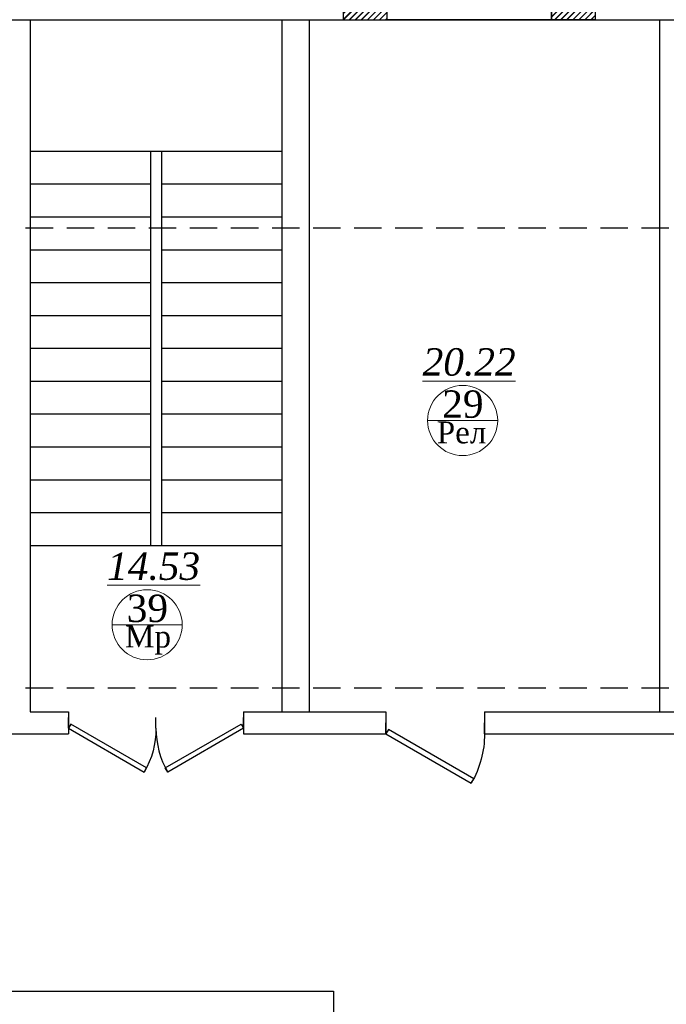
# Model space of a CAD drawing. Header units: inches. Extents: x 8001 to 766003, y -84601 to 563258.
# Tile 18 of 188: x 198592 to 204497, y 115560 to 124550. Entities that reach past the tile are written whole.
import ezdxf

# ---------------------------------------------------------------- set-up
doc = ezdxf.new("R2010")
doc.units = ezdxf.units.IN
doc.header["$MEASUREMENT"] = 0
doc.linetypes.add('( Hidden )', pattern=[0.375, 0.25, -0.125])
doc.layers.add('.', color=7, linetype='Continuous', lineweight=15)
doc.layers.add('СТЕНЫ', color=7, linetype='Continuous', lineweight=40)
doc.styles.add('TIEMS', font='times.ttf')
pattern_1 = [(45, (1276666.2517349, 1731302.557319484), (-27.57716446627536, 27.57716446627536), []), (45, (1276668.2517349, 1731302.557319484), (-27.57716446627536, 27.57716446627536), [])]

# ---------------------------------------------------------------- blocks, each defined once
blk = doc.blocks.new('gggggggggggggggffffffffffgc')
at = {"layer": '.'}
h = blk.add_hatch(dxfattribs=at)
h.set_pattern_fill('JIS_LC_8', color=32, scale=5)
h.set_pattern_definition(pattern_1)
h.paths.add_polyline_path([(1969329.713512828, 2113298.219507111), (1968929.713512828, 2113298.219507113), (1968929.713512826, 2112898.219507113), (1969329.713512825, 2112898.219507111)])
h = blk.add_hatch(dxfattribs=at)
h.set_pattern_fill('JIS_LC_8', color=32, scale=5)
h.set_pattern_definition(pattern_1)
h.paths.add_polyline_path([(1970829.713512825, 2113298.219507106), (1971229.713512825, 2113298.219507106), (1971229.713512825, 2112898.219507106), (1970829.713512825, 2112898.219507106)])
for p, q in [((1968929.713512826, 2113298.219507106), (1968929.713512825, 2112898.219507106)), ((1968929.713512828, 2113298.219507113), (1968929.713512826, 2112898.219507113)), ((1971229.713512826, 2113298.219507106), (1971229.713512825, 2112898.219507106))]:
    blk.add_line(p, q)
at = {"color": 5}
for p, q in [((1969329.713512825, 2113148.219507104), (1970829.713512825, 2113148.219507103)), ((1969329.713512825, 2113048.219507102), (1970829.713512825, 2113048.219507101))]:
    blk.add_line(p, q, dxfattribs=at)
for points in [[(1969329.713512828, 2113298.219507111), (1968929.713512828, 2113298.219507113), (1968929.713512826, 2112898.219507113), (1969329.713512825, 2112898.219507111)], [(1970829.713512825, 2113298.219507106), (1971229.713512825, 2113298.219507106), (1971229.713512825, 2112898.219507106), (1970829.713512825, 2112898.219507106)]]:
    blk.add_lwpolyline(points, close=True)
at = {"color": 0}
blk.add_lwpolyline([(1969329.713512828, 2113298.219507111), (1970829.713512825, 2113298.219507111), (1970829.713512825, 2112898.219507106), (1969329.713512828, 2112898.219507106)], close=True, dxfattribs=at)
at = {"color": 5}
for points in [[(1969409.713512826, 2113148.219507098), (1969409.713512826, 2113048.219507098)], [(1970749.713512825, 2113148.219507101), (1970749.713512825, 2113048.219507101)]]:
    blk.add_lwpolyline(points, dxfattribs=at)
blk = doc.blocks.new('*U295')
at = {"color": 5}
for p, q in [((-32, 6.414621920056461e-16), (-32, 3.999999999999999)), ((0, 0), (0, 3.999999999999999))]:
    blk.add_line(p, q, dxfattribs=at)
blk.add_lwpolyline([(0, 8.881784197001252e-16), (-27.71281292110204, -16), (-28.58781292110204, -14.48445554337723), (-0.875, 1.515544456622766)], close=True, dxfattribs=at)
blk.add_arc((0, 0), 32, 180, 209.9999999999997, dxfattribs=at)
blk = doc.blocks.new('*U283')
at = {"color": 5}
for p, q in [((-36, 8.881784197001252e-16), (-36, 3.999999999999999)), ((0, 0), (0, 3.999999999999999))]:
    blk.add_line(p, q, dxfattribs=at)
blk.add_lwpolyline([(0, 8.881784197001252e-16), (-31.1769145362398, -17.99999999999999), (-32.05191453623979, -16.48445554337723), (-0.875, 1.515544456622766)], close=True, dxfattribs=at)
blk.add_arc((0, 0), 36, 180, 209.9999999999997, dxfattribs=at)
blk = doc.blocks.new('fhgsg')
for p, q in [((176579.5553978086, 161786.5084725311), (176579.5553978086, 155466.5084725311)), ((178879.5553978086, 161786.5084725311), (178879.5553978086, 155466.5084725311)), ((179129.5553978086, 161786.5084725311), (179129.5553978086, 155466.5084725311)), ((176579.5553978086, 160586.5084725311), (178879.5553978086, 160586.5084725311)), ((177679.5553978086, 160586.5084725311), (177679.5553978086, 156986.5084725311)), ((177779.5553978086, 160586.5084725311), (177779.5553978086, 156986.5084725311)), ((176579.5553978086, 160286.5084725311), (177679.5553978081, 160286.5084725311)), ((177779.5553978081, 160286.5084725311), (178879.5553978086, 160286.5084725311)), ((176579.5553978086, 159986.5084725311), (177679.5553978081, 159986.5084725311)), ((177779.5553978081, 159986.5084725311), (178879.5553978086, 159986.5084725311)), ((176579.5553978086, 159686.5084725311), (177679.5553978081, 159686.5084725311)), ((177779.5553978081, 159686.5084725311), (178879.5553978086, 159686.5084725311)), ((176579.5553978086, 159386.5084725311), (177679.5553978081, 159386.5084725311)), ((177779.5553978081, 159386.5084725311), (178879.5553978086, 159386.5084725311)), ((176579.5553978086, 159086.5084725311), (177679.5553978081, 159086.5084725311)), ((177779.5553978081, 159086.5084725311), (178879.5553978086, 159086.5084725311)), ((176579.5553978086, 158786.5084725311), (177679.5553978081, 158786.5084725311)), ((177779.5553978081, 158786.5084725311), (178879.5553978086, 158786.5084725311)), ((176579.5553978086, 158486.5084725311), (177679.5553978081, 158486.5084725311)), ((177779.5553978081, 158486.5084725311), (178879.5553978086, 158486.5084725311)), ((176579.5553978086, 158186.5084725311), (177679.5553978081, 158186.5084725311)), ((177779.5553978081, 158186.5084725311), (178879.5553978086, 158186.5084725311)), ((176579.5553978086, 157886.5084725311), (177679.5553978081, 157886.5084725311)), ((177779.5553978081, 157886.5084725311), (178879.5553978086, 157886.5084725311)), ((176579.5553978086, 157586.5084725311), (177679.5553978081, 157586.5084725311)), ((177779.5553978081, 157586.5084725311), (178879.5553978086, 157586.5084725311)), ((176579.5553978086, 157286.5084725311), (177679.5553978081, 157286.5084725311)), ((177779.5553978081, 157286.5084725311), (178879.5553978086, 157286.5084725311)), ((176579.5553978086, 156986.5084725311), (178879.5553978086, 156986.5084725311)), ((176579.5553978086, 155466.5084725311), (176929.5553978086, 155466.5084725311)), ((176579.5553978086, 155466.5084725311), (176929.5553978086, 155466.5084725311)), ((176929.5553978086, 155466.5084725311), (176929.5553978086, 155266.5084725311)), ((178529.5553978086, 155466.5084725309), (179829.5553978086, 155466.5084725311)), ((178529.5553978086, 155466.5084725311), (178529.5553978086, 155266.5084725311)), ((179829.5553978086, 155466.5084725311), (179829.5553978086, 155266.5084725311)), ((180729.5553978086, 155466.5084725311), (183149.5553978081, 155466.5084725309)), ((180729.5553978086, 155466.5084725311), (180729.5553978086, 155266.5084725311)), ((175279.5553978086, 155266.5084725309), (176929.5553978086, 155266.5084725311)), ((178529.5553978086, 155266.5084725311), (179829.5553978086, 155266.5084725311)), ((180729.5553978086, 155266.5084725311), (183149.5553978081, 155266.5084725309)), ((173479.5553978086, 152916.5084725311), (179349.555397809, 152916.5084725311))]:
    blk.add_line(p, q)
at = {"color": 1, "linetype": '( Hidden )', "ltscale": 1000}
for p, q in [((169789.1042655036, 159886.5084725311), (247209.5553978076, 159886.5084725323)), ((169789.1042655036, 155686.5084725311), (247009.5553978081, 155686.5084725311))]:
    blk.add_line(p, q, dxfattribs=at)
at = {"lineweight": 0, "ltscale": 100}
for p, q in [((180209.8447282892, 158126.7856937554), (180849.8447282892, 158126.7856937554)), ((177328.8439377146, 156262.1360185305), (177968.8439377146, 156262.1360185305))]:
    blk.add_line(p, q, dxfattribs=at)
for points in [[(173479.5553978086, 161786.5084725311), (219129.555397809, 161786.5084725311)], [(182329.5553978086, 155466.5084725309), (182329.5553978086, 161786.5084725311)], [(179349.555397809, 152916.5084725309), (179349.555397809, 147441.4480826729)]]:
    blk.add_lwpolyline(points)
at = {"layer": 'СТЕНЫ', "color": 0, "linetype": 'ByBlock', "lineweight": 0, "ltscale": 100}
for centre in [(180529.8447282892, 158126.7856937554), (177648.8439377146, 156262.1360185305)]:
    blk.add_circle(centre, 320, dxfattribs=at)
at = {"color": 0}
blk.add_blockref('gggggggggggggggffffffffffgc', (-1789489.861251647, -1951111.711034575), dxfattribs=at)
at = {"color": 5, "yscale": 25, "zscale": 25}
for name, p, xscale in [('*U295', (176929.5553978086, 155316.5084725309), -25), ('*U295', (178529.5553978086, 155316.5084725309), 25), ('*U283', (179829.5553978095, 155266.5084725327), -25)]:
    blk.add_blockref(name, p, dxfattribs=dict(at, xscale=xscale))
at = {"lineweight": 0, "ltscale": 100, "char_height": 250, "attachment_point": 5, "style": 'TIEMS'}
for s, insert in [('\\A1;{\\fTimes New Roman|b0|i1|c204|p18;\\L20.22}', (180588.9176507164, 158658.9857035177)), ('\\A1;29', (180531.981723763, 158275.0349686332)), ('\\A1;{\\fTimes New Roman|b0|i1|c204|p18;\\L14.53}', (177707.9168601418, 156794.3360282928)), ('\\A1;39', (177650.9809331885, 156410.3852934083))]:
    blk.add_mtext(s, dxfattribs=dict(at, insert=insert))
at = {"lineweight": 0, "ltscale": 100, "char_height": 200, "width": 1156.471053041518, "attachment_point": 5, "style": 'TIEMS'}
for s, insert in [('\\A1;Рел', (180519.9102250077, 158016.9018004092)), ('\\A1;Мр', (177657.2732426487, 156122.7388514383))]:
    blk.add_mtext(s, dxfattribs=dict(at, insert=insert))

msp = doc.modelspace()

# ---------------------------------------------------------------- block references
at = {"color": 25}
msp.add_blockref('fhgsg', (22107.02911078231, -37236.89667664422), dxfattribs=at)

doc.saveas('drawing.dxf')
